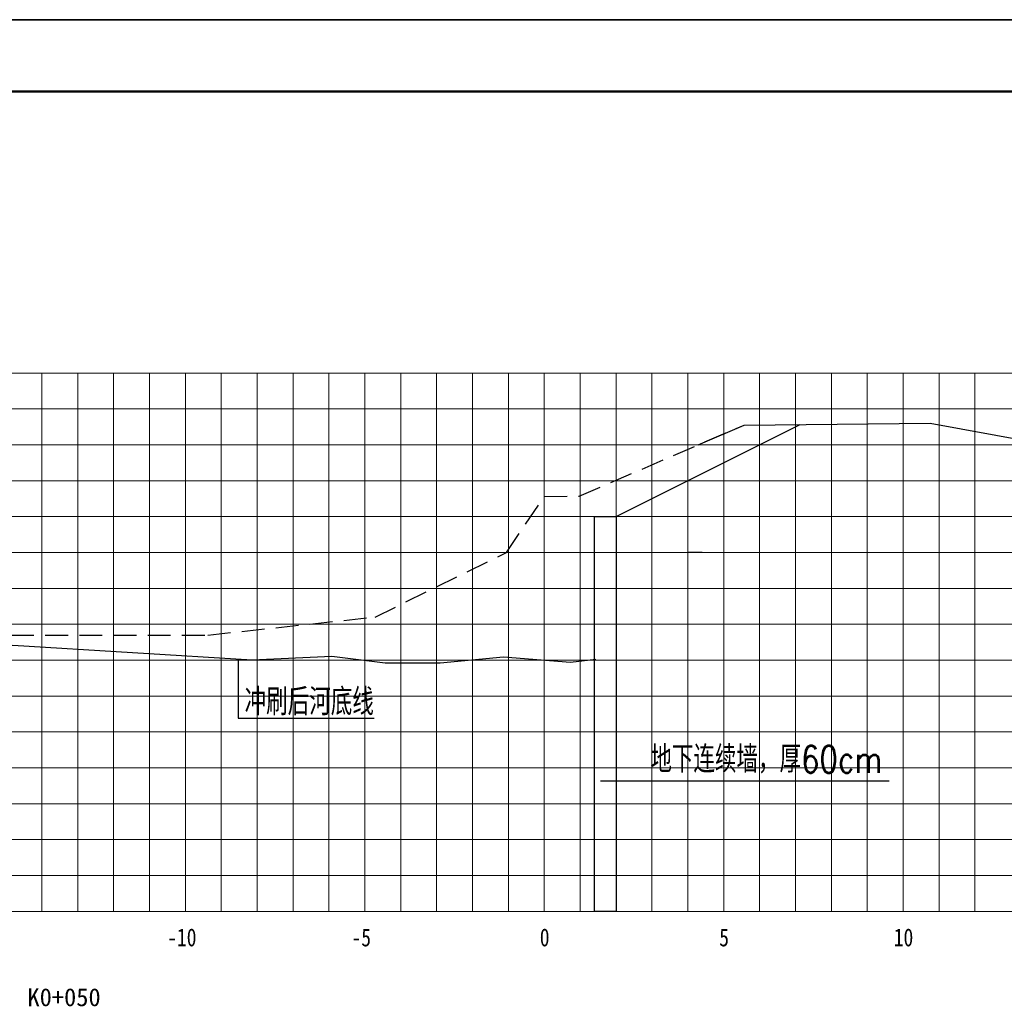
# Model space of a CAD drawing. Extents: x 475446 to 490894, y 3788879 to 3821323.
# Tile 43 of 75: x 484542 to 484679, y 3818416 to 3818553. Entities that reach past the tile are written whole.
import ezdxf
from ezdxf.enums import TextEntityAlignment as Align

# ---------------------------------------------------------------- set-up
doc = ezdxf.new("R2010")
doc.units = 0
doc.header["$LTSCALE"] = 0.5
doc.linetypes.add('DASHED', pattern=[19.05, 12.7, -6.35])
doc.layers.get('0').update_dxf_attribs({"linetype": 'CONTINUOUS'})
doc.layers.add('2', color=61, linetype='CONTINUOUS', lineweight=30)
for name, color, linetype in [('dmx', 1, 'CONTINUOUS'), ('TK-PUBLIC', 7, 'CONTINUOUS'), ('断面', 7, 'CONTINUOUS')]:
    doc.layers.add(name, color=color, linetype=linetype)
doc.styles.add('HZ', font='rs.shx', dxfattribs={"width": 0.8, "bigfont": 'hztxt.shx'})
doc.styles.add('等线体', font='simhei_0.ttf')

# ---------------------------------------------------------------- blocks, each defined once
blk = doc.blocks.new('02')
at = {"color": 3, "linetype": 'Continuous'}
for p, q in [((484798.41, 3818374.98), (484798.41, 3818358.6)), ((484798.41, 3818358.6), (484836.37, 3818358.6)), ((484899.43, 3818341.14), (484979.89, 3818341.14))]:
    blk.add_line(p, q, dxfattribs=at)
at = {"color": 1, "linetype": 'Continuous', "lineweight": 30}
blk.add_lwpolyline([(484897.75, 3818414.78), (484903.75, 3818414.78), (484903.75, 3818304.78), (484897.75, 3818304.78)], close=True, dxfattribs=at)
at = {"color": 3, "linetype": 'Continuous'}
blk.add_lwpolyline([(484927.75, 3818404.78), (484923.75, 3818404.78)], dxfattribs=at)
at = {"color": 3, "linetype": 'ByBlock', "lineweight": 30, "ltscale": 0.5, "flags": 128}
blk.add_lwpolyline([(484898.08, 3818374.94), (484891.03, 3818374.12), (484872.38, 3818375.57), (484854.76, 3818373.91), (484839.42, 3818373.91), (484824.5, 3818375.77), (484802.32, 3818374.74), (484735.61, 3818378.82), (484706.34, 3818376.82)], dxfattribs=at)
at = {"layer": '2', "color": 4, "lineweight": 30}
blk.add_line((484903.75, 3818414.78), (484955.06, 3818440.43), dxfattribs=at)
at = {"layer": '2', "color": 0, "lineweight": 9}
for points in [[(484743.75, 3818454.78), (484743.75, 3818304.78)], [(484863.75, 3818454.78), (484863.75, 3818304.78)], [(484983.75, 3818454.78), (484983.75, 3818304.78)], [(484410.15, 3818384.78), (485073.75, 3818384.78)], [(484410.15, 3818374.78), (485073.75, 3818374.78)], [(484410.15, 3818334.78), (485073.75, 3818334.78)], [(484410.15, 3818324.78), (485073.75, 3818324.78)]]:
    blk.add_lwpolyline(points, dxfattribs=at)
at = {"layer": '2', "color": 7, "lineweight": 9}
for points in [[(484753.75, 3818454.78), (484753.75, 3818304.78)], [(484763.75, 3818454.78), (484763.75, 3818304.78)], [(484773.75, 3818454.78), (484773.75, 3818304.78)], [(484783.75, 3818454.78), (484783.75, 3818304.78)], [(484793.75, 3818454.78), (484793.75, 3818304.78)], [(484803.75, 3818454.78), (484803.75, 3818304.78)], [(484813.75, 3818454.78), (484813.75, 3818304.78)], [(484823.75, 3818454.78), (484823.75, 3818304.78)], [(484873.75, 3818454.78), (484873.75, 3818304.78)], [(484883.75, 3818454.78), (484883.75, 3818304.78)], [(484893.75, 3818454.78), (484893.75, 3818304.78)], [(484913.75, 3818454.78), (484913.75, 3818304.78)], [(484923.75, 3818454.78), (484923.75, 3818304.78)], [(484933.75, 3818454.78), (484933.75, 3818304.78)], [(484943.75, 3818454.78), (484943.75, 3818304.78)], [(484993.75, 3818454.78), (484993.75, 3818304.78)], [(485003.75, 3818454.78), (485003.75, 3818304.78)], [(484410.94, 3818444.78), (485073.75, 3818444.78)], [(484410.94, 3818434.78), (485073.75, 3818434.78)], [(484410.94, 3818424.78), (485073.75, 3818424.78)], [(484410.94, 3818414.78), (485073.75, 3818414.78)], [(484410.94, 3818394.78), (485073.75, 3818394.78)], [(484410.15, 3818364.78), (485073.75, 3818364.78)], [(484410.94, 3818344.78), (485073.75, 3818344.78)], [(484410.15, 3818314.78), (485073.75, 3818314.78)], [(484410.15, 3818304.78), (485073.75, 3818304.78)]]:
    blk.add_lwpolyline(points, dxfattribs=at)
at = {"layer": '2', "color": 3, "lineweight": 9}
for points in [[(484853.75, 3818454.78), (484853.75, 3818304.78)], [(484853.75, 3818454.78), (484853.75, 3818304.78)], [(484973.75, 3818454.78), (484973.75, 3818304.78)], [(484973.75, 3818454.78), (484973.75, 3818304.78)]]:
    blk.add_lwpolyline(points, dxfattribs=at)
at = {"layer": '2', "color": 6, "lineweight": 9}
blk.add_lwpolyline([(484903.75, 3818454.78), (484903.75, 3818364.78)], dxfattribs=at)
at = {"layer": '2', "color": 7, "lineweight": 9, "flags": 128}
for points in [[(484410.94, 3818404.78), (485073.75, 3818404.78)], [(484410.94, 3818354.78), (485073.75, 3818354.78)]]:
    blk.add_lwpolyline(points, dxfattribs=at)
at = {"layer": 'dmx', "linetype": 'DASHED', "lineweight": 30}
for p, q in [((484893.51, 3818420.48), (484939.4, 3818440.28)), ((484873.23, 3818404.78), (484883.75, 3818420.38)), ((484883.75, 3818420.38), (484893.51, 3818420.48)), ((484836.6, 3818386.78), (484873.23, 3818404.78)), ((484790.02, 3818381.78), (484836.6, 3818386.78)), ((484716.11, 3818381.78), (484790.02, 3818381.78))]:
    blk.add_line(p, q, dxfattribs=at)
at = {"layer": 'dmx', "linetype": 'Continuous', "lineweight": 30}
for p, q in [((484926.66, 3818434.78), (484939.4, 3818440.28)), ((484939.4, 3818440.28), (484991.23, 3818440.78)), ((484991.23, 3818440.78), (485057.11, 3818428.78))]:
    blk.add_line(p, q, dxfattribs=at)
at = {"layer": 'TK-PUBLIC', "color": 3}
blk.add_line((485186.92, 3818553.21), (484346.92, 3818553.21), dxfattribs=at)
at = {"layer": 'TK-PUBLIC', "color": 5, "lineweight": 50}
blk.add_line((485086.92, 3818533.21), (484396.92, 3818533.21), dxfattribs=at)
at = {"layer": '断面', "color": 3, "lineweight": 9}
for points in [[(484413.75, 3818454.78), (485073.75, 3818454.78)], [(484410.94, 3818404.78), (485073.75, 3818404.78)], [(484410.94, 3818354.78), (485073.75, 3818354.78)]]:
    blk.add_lwpolyline(points, dxfattribs=at)
at = {"layer": '断面', "color": 7, "lineweight": 9}
for points in [[(484833.75, 3818454.78), (484833.75, 3818304.78)], [(484843.75, 3818454.78), (484843.75, 3818304.78)], [(484953.75, 3818454.78), (484953.75, 3818304.78)], [(484963.75, 3818454.78), (484963.75, 3818304.78)]]:
    blk.add_lwpolyline(points, dxfattribs=at)
at = {"color": 3, "linetype": 'Continuous', "char_height": 7.5, "width": 99.7188, "attachment_point": 1, "style": 'HZ'}
for s, insert in [('冲刷后河底线', (484800.24, 3818366.91)), ('地下连续墙，厚60cm', (484913.3, 3818350.92))]:
    blk.add_mtext(s, dxfattribs=dict(at, insert=insert))
at = {"layer": '断面', "color": 7, "style": '等线体', "width": 0.8}
for s, p in [('-10', (484782.74, 3818297.5)), ('-5', (484832.74, 3818297.5)), ('0', (484883.85, 3818297.5)), ('5', (484933.85, 3818297.5)), ('10', (484983.85, 3818297.5))]:
    blk.add_text(s, height=5, dxfattribs=at).set_placement(p, align=Align.MIDDLE)
at = {"layer": '断面', "color": 7, "style": '等线体'}
blk.add_text('K0+050', height=5, dxfattribs=at).set_placement((484749.93, 3818280.83), align=Align.MIDDLE)

msp = doc.modelspace()

# ---------------------------------------------------------------- linework, layer by layer
at = {"layer": 'TK-PUBLIC', "color": 3}
msp.add_line((484346.92, 3818553.21), (484766.92, 3818553.21), dxfattribs=at)

# ---------------------------------------------------------------- block references
at = {"color": 3, "linetype": 'Continuous', "xscale": 0.5, "yscale": 0.5, "zscale": 0.5}
msp.add_blockref('02', (242173.46, 1909276.6), dxfattribs=at)

doc.saveas('drawing.dxf')
